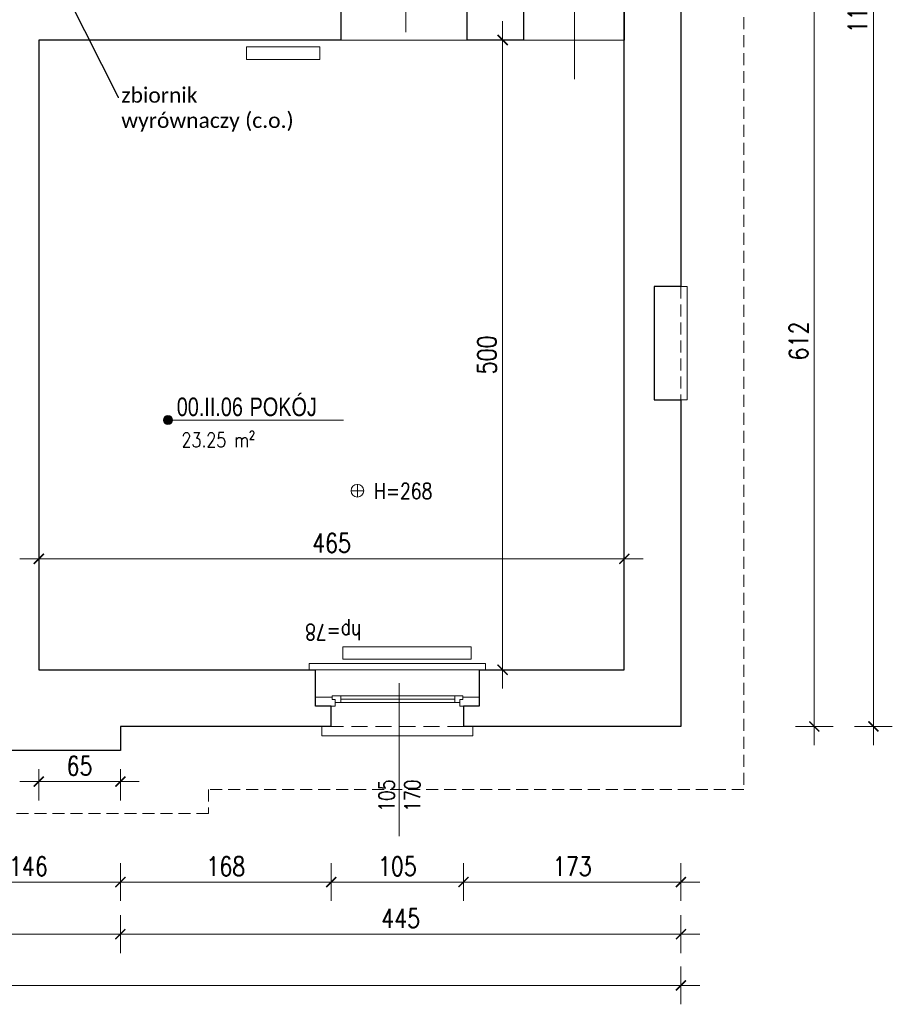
# Model space of a CAD drawing. Header units: millimetres. Extents: x 284606 to 569416, y -192995 to -95103.
# Tile 26 of 178: x 288365 to 289058, y -104286 to -103504. Entities that reach past the tile are written whole.
import ezdxf
from ezdxf import colors
from ezdxf.entities.mleader import LeaderData, LeaderLine
from ezdxf.enums import TextEntityAlignment as Align
from ezdxf.math import Vec2, Vec3

# ---------------------------------------------------------------- set-up
doc = ezdxf.new("R2010")
doc.units = ezdxf.units.MM
doc.linetypes.add('HIDDEN', pattern=[9.525, 6.35, -3.175])
doc.layers.get('0').update_dxf_attribs({"lineweight": 0})
for name, color, linetype, lineweight in [('!STR_Elewacje 0.15', 10, 'Continuous', 15), ('!STR_Konstrukcja 0.20', 200, 'Continuous', 20), ('!STR_Konstrukcja 0.30', 64, 'Continuous', 30), ('!STR_Opisy 0.09', 8, 'Continuous', 9), ('!STR_Przerywana 0.09', 8, 'HIDDEN', 9), ('!STR_Stolarka okienna', 72, 'Continuous', 15), ('!STR_Wymiarowanie', 254, 'Continuous', 9)]:
    doc.layers.add(name, color=color, linetype=linetype, lineweight=lineweight)
doc.layers.add('!STR_Obrysy pomieszczeń', color=215, linetype='Continuous', lineweight=9, plot=False)
doc.styles.add('AB_Arial', font='NirmalaS.ttf')
doc.styles.add('EKO 1-10', font='romans.shx', dxfattribs={"width": 0.8, "height": 15})
doc.styles.add('EKO 1-5', font='romans.shx', dxfattribs={"width": 0.8, "height": 10})
doc.styles.get("Standard").update_dxf_attribs({"font": 'calibri.ttf'})
doc.dimstyles.new('EKO wymiar 1-10', dxfattribs={"dimtxt": 15, "dimasz": 8, "dimexe": 15, "dimexo": 15, "dimgap": 5, "dimtad": 1, "dimdec": 0, "dimtxsty": 'EKO 1-10', "dimblk": 'ARCHTICK', "dimcen": 10, "dimdle": 15, "dimclrd": 256, "dimclre": 256, "dimclrt": 256, "dimazin": 2, "dimtfac": 1, "dimtdec": 0, "dimtmove": 2, "dimatfit": 3, "dimldrblk": 'ARCHTICK', "dimfxl": 15, "dimfxlon": 1, "dimlwd": -1, "dimlwe": -1, "dimarcsym": 0})

# ---------------------------------------------------------------- blocks, each defined once
blk = doc.blocks.new('_ArchTick')
at = {"color": 0, "linetype": 'ByBlock', "const_width": 0.15}
blk.add_lwpolyline([(-0.5, -0.5), (0.5, 0.5)], dxfattribs=at)
blk = doc.blocks.new('*D191')
at = {"layer": '!STR_Wymiarowanie', "ltscale": 1.5, "transparency": 16777216}
for p, q in [((288748.76, -103505.19), (288748.76, -104035.19)), ((288763.76, -103520.19), (288733.76, -103520.19)), ((288763.76, -104020.19), (288733.76, -104020.19))]:
    blk.add_line(p, q, dxfattribs=at)
at = {"layer": 'Defpoints', "color": 0, "ltscale": 1.5, "transparency": 16777216}
for p in [(288845.28, -103520.19), (288748.76, -104020.19), (288845.38, -104020.19)]:
    blk.add_point(p, dxfattribs=at)
at = {"layer": '!STR_Wymiarowanie', "ltscale": 1.5, "transparency": 16777216, "xscale": 8, "yscale": 8, "zscale": 8}
for p, rotation in [((288748.76, -103520.19), 90), ((288748.76, -104020.19), 270)]:
    blk.add_blockref('_ArchTick', p, dxfattribs=dict(at, rotation=rotation))
at = {"layer": '!STR_Wymiarowanie', "ltscale": 1.5, "transparency": 16777216, "insert": (288736.26, -103770.19), "char_height": 15, "attachment_point": 5, "rotation": 90, "style": 'EKO 1-10'}
blk.add_mtext('500', dxfattribs=at)
blk = doc.blocks.new('*U120')
at = {"layer": '!STR_Opisy 0.09', "linetype": 'Continuous'}
blk.add_line((0, 32.11), (0, -89.22), dxfattribs=at)
at = {"layer": '!STR_Opisy 0.09', "linetype": 'Continuous', "style": 'EKO 1-5', "width": 0.8}
blk.add_attdef('SZER', text='', height=12.5, rotation=270, dxfattribs=at).set_placement((0, 0), align=Align.BOTTOM_CENTER)
at = {"layer": '!STR_Opisy 0.09', "ltscale": 0.7, "style": 'EKO 1-5', "width": 0.8}
blk.add_attdef('WYS', text='', height=12.5, rotation=270, dxfattribs=at).set_placement((-10.53, 0), align=Align.MIDDLE_CENTER)
at = {"layer": '!STR_Opisy 0.09', "linetype": 'Continuous', "style": 'EKO 1-5', "width": 0.8}
blk.add_attdef('HP=', (50.53, -134.58), '', height=12.5, rotation=180, dxfattribs=at)
blk = doc.blocks.new('*U195')
at = {"layer": '!STR_Konstrukcja 0.20', "linetype": 'Continuous', "lineweight": 15}
for points in [[(8.12, 45.81), (0.62, 45.81), (0.62, 53.31), (120.62, 53.31), (120.62, 45.81), (113.12, 45.81)], [(-4.38, 0.81), (-9.38, 0.81), (-9.38, -4.19), (130.62, -4.19), (130.62, 0.81), (125.62, 0.81)]]:
    blk.add_lwpolyline(points, dxfattribs=at)
at = {"layer": '!STR_Konstrukcja 0.30', "ltscale": 2}
for points in [[(-4.38, 0.81), (-4.38, 29.68), (8.12, 29.68), (8.12, 45.81)], [(113.12, 45.81), (113.12, 29.68), (125.62, 29.68), (125.62, 0.81)]]:
    blk.add_lwpolyline(points, dxfattribs=at)
at = {"layer": '!STR_Przerywana 0.09', "ltscale": 2}
for points in [[(8.12, 45.81), (113.12, 45.81)], [(-4.38, 0.81), (125.62, 0.81)]]:
    blk.add_lwpolyline(points, dxfattribs=at)
at = {"layer": '!STR_Stolarka okienna', "ltscale": 0.3}
for points in [[(-4.38, 22.64), (-4.38, 29.68), (11.02, 29.68), (11.02, 24.55), (8.52, 24.55), (8.52, 22.64), (-4.38, 22.64)], [(112.55, 21.56), (112.55, 24.55), (110.05, 24.55), (110.05, 26.7), (11.02, 26.7), (11.02, 24.55), (8.52, 24.55), (8.52, 21.56), (112.55, 21.56)], [(15.12, 26.7), (15.12, 21.56)], [(105.62, 24.13), (15.12, 24.13)], [(105.62, 21.56), (105.62, 26.7)], [(125.62, 22.64), (125.62, 29.68), (110.05, 29.68), (110.05, 24.55), (112.55, 24.55), (112.55, 22.64), (125.62, 22.64)]]:
    blk.add_lwpolyline(points, dxfattribs=at)
blk = doc.blocks.new('*U196')
at = {"layer": '!STR_Opisy 0.09', "linetype": 'Continuous'}
blk.add_line((0, -153.49), (0, -32.16), dxfattribs=at)
at = {"layer": '!STR_Opisy 0.09', "linetype": 'Continuous', "style": 'EKO 1-5', "width": 0.8}
blk.add_attdef('HP=', (30.1, 14.63), '', height=12.5, rotation=180, dxfattribs=at)
at = {"layer": '!STR_Opisy 0.09', "ltscale": 0.7, "style": 'EKO 1-5', "width": 0.8}
blk.add_attdef('WYS', text='', height=12.5, rotation=270, dxfattribs=at).set_placement((-10.53, -121.38), align=Align.MIDDLE_CENTER)
at = {"layer": '!STR_Opisy 0.09', "linetype": 'Continuous', "style": 'EKO 1-5', "width": 0.8}
blk.add_attdef('SZER', text='', height=12.5, rotation=270, dxfattribs=at).set_placement((0, -121.38), align=Align.BOTTOM_CENTER)
blk = doc.blocks.new('*D197')
at = {"layer": '!STR_Wymiarowanie', "ltscale": 1.5, "transparency": 16777216}
for p, q in [((288380.38, -103947.14), (288380.38, -103917.14)), ((288845.38, -103947.14), (288845.38, -103917.14)), ((288860.38, -103932.14), (288365.38, -103932.14))]:
    blk.add_line(p, q, dxfattribs=at)
at = {"layer": 'Defpoints', "color": 0, "ltscale": 1.5, "transparency": 16777216}
for p in [(288380.38, -103932.14), (288380.38, -104028.19), (288845.38, -104028.19)]:
    blk.add_point(p, dxfattribs=at)
at = {"layer": '!STR_Wymiarowanie', "ltscale": 1.5, "transparency": 16777216, "xscale": 8, "yscale": 8, "zscale": 8, "rotation": 180}
blk.add_blockref('_ArchTick', (288380.38, -103932.14), dxfattribs=at)
at = {"layer": '!STR_Wymiarowanie', "ltscale": 1.5, "transparency": 16777216, "xscale": 8, "yscale": 8, "zscale": 8}
blk.add_blockref('_ArchTick', (288845.38, -103932.14), dxfattribs=at)
at = {"layer": '!STR_Wymiarowanie', "ltscale": 1.5, "transparency": 16777216, "insert": (288612.88, -103919.64), "char_height": 15, "attachment_point": 5, "style": 'EKO 1-10'}
blk.add_mtext('465', dxfattribs=at)
blk = doc.blocks.new('wysokosc2')
at = {"ltscale": 2}
for points in [[(-5.06, 0.04), (5.03, 0.04)], [(0, 5.1), (0, -5.1)]]:
    blk.add_lwpolyline(points, dxfattribs=at)
blk.add_circle((0, 0), 5.03, dxfattribs=at)
at = {"ltscale": 2, "style": 'EKO 1-5', "width": 0.8}
blk.add_attdef('WYS', (13.29, -6.01), '', height=12.5, dxfattribs=at)
blk = doc.blocks.new('*D458')
at = {"layer": '!STR_Wymiarowanie', "ltscale": 1.5, "transparency": 16777216}
for p, q in [((288996.32, -103438.14), (288996.32, -104080.19)), ((288981.32, -103453.14), (289011.32, -103453.14)), ((288981.32, -104065.19), (289011.32, -104065.19))]:
    blk.add_line(p, q, dxfattribs=at)
at = {"layer": 'Defpoints', "color": 0, "ltscale": 1.5, "transparency": 16777216}
for p in [(288882.27, -103453.14), (288890.38, -104065.19), (288996.32, -104065.19)]:
    blk.add_point(p, dxfattribs=at)
at = {"layer": '!STR_Wymiarowanie', "ltscale": 1.5, "transparency": 16777216, "xscale": 8, "yscale": 8, "zscale": 8}
for p, rotation in [((288996.32, -103453.14), 90), ((288996.32, -104065.19), 270)]:
    blk.add_blockref('_ArchTick', p, dxfattribs=dict(at, rotation=rotation))
at = {"layer": '!STR_Wymiarowanie', "ltscale": 1.5, "transparency": 16777216, "insert": (288983.82, -103759.16), "char_height": 15, "attachment_point": 5, "rotation": 90, "style": 'EKO 1-10'}
blk.add_mtext('612', dxfattribs=at)
blk = doc.blocks.new('*D459')
at = {"layer": '!STR_Wymiarowanie', "ltscale": 1.5, "transparency": 16777216}
for p, q in [((289043.25, -102908.28), (289043.25, -104080.19)), ((289028.25, -102923.28), (289058.25, -102923.28)), ((289028.25, -104065.19), (289058.25, -104065.19))]:
    blk.add_line(p, q, dxfattribs=at)
at = {"layer": 'Defpoints', "color": 0, "ltscale": 1.5, "transparency": 16777216}
for p in [(288890.59, -102923.28), (288890.59, -104065.19), (289043.25, -104065.19)]:
    blk.add_point(p, dxfattribs=at)
at = {"layer": '!STR_Wymiarowanie', "ltscale": 1.5, "transparency": 16777216, "xscale": 8, "yscale": 8, "zscale": 8}
for p, rotation in [((289043.25, -102923.28), 90), ((289043.25, -104065.19), 270)]:
    blk.add_blockref('_ArchTick', p, dxfattribs=dict(at, rotation=rotation))
at = {"layer": '!STR_Wymiarowanie', "ltscale": 1.5, "transparency": 16777216, "insert": (289030.75, -103494.23), "char_height": 15, "attachment_point": 5, "rotation": 90, "style": 'EKO 1-10'}
blk.add_mtext('1142', dxfattribs=at)
blk = doc.blocks.new('*D483')
at = {"layer": '!STR_Wymiarowanie', "ltscale": 1.5, "transparency": 16777216}
for p, q in [((288299.05, -104173.77), (288299.05, -104203.77)), ((288445.18, -104173.77), (288445.18, -104203.77)), ((288284.05, -104188.77), (288460.18, -104188.77))]:
    blk.add_line(p, q, dxfattribs=at)
at = {"layer": 'Defpoints', "color": 0, "ltscale": 1.5, "transparency": 16777216}
for p in [(288299.05, -104076.13), (288445.18, -104084.19), (288445.18, -104188.77)]:
    blk.add_point(p, dxfattribs=at)
at = {"layer": '!STR_Wymiarowanie', "ltscale": 1.5, "transparency": 16777216, "xscale": 8, "yscale": 8, "zscale": 8, "rotation": 180}
blk.add_blockref('_ArchTick', (288299.05, -104188.77), dxfattribs=at)
at = {"layer": '!STR_Wymiarowanie', "ltscale": 1.5, "transparency": 16777216, "xscale": 8, "yscale": 8, "zscale": 8}
blk.add_blockref('_ArchTick', (288445.18, -104188.77), dxfattribs=at)
at = {"layer": '!STR_Wymiarowanie', "ltscale": 1.5, "transparency": 16777216, "insert": (288372.12, -104176.27), "char_height": 15, "attachment_point": 5, "style": 'EKO 1-10'}
blk.add_mtext('146', dxfattribs=at)
blk = doc.blocks.new('*D484')
at = {"layer": '!STR_Wymiarowanie', "ltscale": 1.5, "transparency": 16777216}
for p, q in [((288445.18, -104173.77), (288445.18, -104203.77)), ((288612.69, -104173.77), (288612.69, -104203.77)), ((288430.18, -104188.77), (288627.69, -104188.77))]:
    blk.add_line(p, q, dxfattribs=at)
at = {"layer": 'Defpoints', "color": 0, "ltscale": 1.5, "transparency": 16777216}
for p in [(288612.69, -104057.13), (288445.18, -104084.19), (288612.69, -104188.77)]:
    blk.add_point(p, dxfattribs=at)
at = {"layer": '!STR_Wymiarowanie', "ltscale": 1.5, "transparency": 16777216, "xscale": 8, "yscale": 8, "zscale": 8, "rotation": 180}
blk.add_blockref('_ArchTick', (288445.18, -104188.77), dxfattribs=at)
at = {"layer": '!STR_Wymiarowanie', "ltscale": 1.5, "transparency": 16777216, "xscale": 8, "yscale": 8, "zscale": 8}
blk.add_blockref('_ArchTick', (288612.69, -104188.77), dxfattribs=at)
at = {"layer": '!STR_Wymiarowanie', "ltscale": 1.5, "transparency": 16777216, "insert": (288528.94, -104176.27), "char_height": 15, "attachment_point": 5, "style": 'EKO 1-10'}
blk.add_mtext('168', dxfattribs=at)
blk = doc.blocks.new('*D485')
at = {"layer": '!STR_Wymiarowanie', "ltscale": 1.5, "transparency": 16777216}
for p, q in [((288612.69, -104173.77), (288612.69, -104203.77)), ((288717.69, -104173.77), (288717.69, -104203.77)), ((288597.69, -104188.77), (288732.69, -104188.77))]:
    blk.add_line(p, q, dxfattribs=at)
at = {"layer": 'Defpoints', "color": 0, "ltscale": 1.5, "transparency": 16777216}
for p in [(288612.69, -104057.13), (288717.69, -104057.13), (288717.69, -104188.77)]:
    blk.add_point(p, dxfattribs=at)
at = {"layer": '!STR_Wymiarowanie', "ltscale": 1.5, "transparency": 16777216, "xscale": 8, "yscale": 8, "zscale": 8, "rotation": 180}
blk.add_blockref('_ArchTick', (288612.69, -104188.77), dxfattribs=at)
at = {"layer": '!STR_Wymiarowanie', "ltscale": 1.5, "transparency": 16777216, "xscale": 8, "yscale": 8, "zscale": 8}
blk.add_blockref('_ArchTick', (288717.69, -104188.77), dxfattribs=at)
at = {"layer": '!STR_Wymiarowanie', "ltscale": 1.5, "transparency": 16777216, "insert": (288665.19, -104176.27), "char_height": 15, "attachment_point": 5, "style": 'EKO 1-10'}
blk.add_mtext('105', dxfattribs=at)
blk = doc.blocks.new('*D486')
at = {"layer": '!STR_Wymiarowanie', "ltscale": 1.5, "transparency": 16777216}
for p, q in [((288717.69, -104173.77), (288717.69, -104203.77)), ((288890.38, -104173.77), (288890.38, -104203.77)), ((288702.69, -104188.77), (288905.38, -104188.77))]:
    blk.add_line(p, q, dxfattribs=at)
at = {"layer": 'Defpoints', "color": 0, "ltscale": 1.5, "transparency": 16777216}
for p in [(288717.69, -104057.13), (288890.38, -104065.19), (288890.38, -104188.77)]:
    blk.add_point(p, dxfattribs=at)
at = {"layer": '!STR_Wymiarowanie', "ltscale": 1.5, "transparency": 16777216, "xscale": 8, "yscale": 8, "zscale": 8, "rotation": 180}
blk.add_blockref('_ArchTick', (288717.69, -104188.77), dxfattribs=at)
at = {"layer": '!STR_Wymiarowanie', "ltscale": 1.5, "transparency": 16777216, "xscale": 8, "yscale": 8, "zscale": 8}
blk.add_blockref('_ArchTick', (288890.38, -104188.77), dxfattribs=at)
at = {"layer": '!STR_Wymiarowanie', "ltscale": 1.5, "transparency": 16777216, "insert": (288804.04, -104176.27), "char_height": 15, "attachment_point": 5, "style": 'EKO 1-10'}
blk.add_mtext('173', dxfattribs=at)
blk = doc.blocks.new('*D489')
at = {"layer": '!STR_Wymiarowanie', "ltscale": 1.5, "transparency": 16777216}
for p, q in [((287888.05, -104215.12), (287888.05, -104245.12)), ((288445.18, -104215.12), (288445.18, -104245.12)), ((287873.05, -104230.12), (288460.18, -104230.12))]:
    blk.add_line(p, q, dxfattribs=at)
at = {"layer": 'Defpoints', "color": 0, "ltscale": 1.5, "transparency": 16777216}
for p in [(287888.05, -104084.19), (288445.18, -104084.19), (288445.18, -104230.12)]:
    blk.add_point(p, dxfattribs=at)
at = {"layer": '!STR_Wymiarowanie', "ltscale": 1.5, "transparency": 16777216, "xscale": 8, "yscale": 8, "zscale": 8, "rotation": 180}
blk.add_blockref('_ArchTick', (287888.05, -104230.12), dxfattribs=at)
at = {"layer": '!STR_Wymiarowanie', "ltscale": 1.5, "transparency": 16777216, "xscale": 8, "yscale": 8, "zscale": 8}
blk.add_blockref('_ArchTick', (288445.18, -104230.12), dxfattribs=at)
at = {"layer": '!STR_Wymiarowanie', "ltscale": 1.5, "transparency": 16777216, "insert": (288166.62, -104217.62), "char_height": 15, "attachment_point": 5, "style": 'EKO 1-10'}
blk.add_mtext('557', dxfattribs=at)
blk = doc.blocks.new('*D490')
at = {"layer": '!STR_Wymiarowanie', "ltscale": 1.5, "transparency": 16777216}
for p, q in [((288445.18, -104215.12), (288445.18, -104245.12)), ((288890.38, -104215.12), (288890.38, -104245.12)), ((288430.18, -104230.12), (288905.38, -104230.12))]:
    blk.add_line(p, q, dxfattribs=at)
at = {"layer": 'Defpoints', "color": 0, "ltscale": 1.5, "transparency": 16777216}
for p in [(288890.38, -104065.19), (288445.18, -104084.19), (288890.38, -104230.12)]:
    blk.add_point(p, dxfattribs=at)
at = {"layer": '!STR_Wymiarowanie', "ltscale": 1.5, "transparency": 16777216, "xscale": 8, "yscale": 8, "zscale": 8, "rotation": 180}
blk.add_blockref('_ArchTick', (288445.18, -104230.12), dxfattribs=at)
at = {"layer": '!STR_Wymiarowanie', "ltscale": 1.5, "transparency": 16777216, "xscale": 8, "yscale": 8, "zscale": 8}
blk.add_blockref('_ArchTick', (288890.38, -104230.12), dxfattribs=at)
at = {"layer": '!STR_Wymiarowanie', "ltscale": 1.5, "transparency": 16777216, "insert": (288667.78, -104217.62), "char_height": 15, "attachment_point": 5, "style": 'EKO 1-10'}
blk.add_mtext('445', dxfattribs=at)
blk = doc.blocks.new('*D491')
at = {"layer": '!STR_Wymiarowanie', "ltscale": 1.5, "transparency": 16777216}
for p, q in [((286998.04, -104255.81), (286998.04, -104285.81)), ((288890.38, -104255.81), (288890.38, -104285.81)), ((288905.38, -104270.81), (286983.04, -104270.81))]:
    blk.add_line(p, q, dxfattribs=at)
at = {"layer": 'Defpoints', "color": 0, "ltscale": 1.5, "transparency": 16777216}
for p in [(286998.04, -104065.19), (288890.38, -104065.19), (286998.04, -104270.81)]:
    blk.add_point(p, dxfattribs=at)
at = {"layer": '!STR_Wymiarowanie', "ltscale": 1.5, "transparency": 16777216, "xscale": 8, "yscale": 8, "zscale": 8, "rotation": 180}
blk.add_blockref('_ArchTick', (286998.04, -104270.81), dxfattribs=at)
at = {"layer": '!STR_Wymiarowanie', "ltscale": 1.5, "transparency": 16777216, "xscale": 8, "yscale": 8, "zscale": 8}
blk.add_blockref('_ArchTick', (288890.38, -104270.81), dxfattribs=at)
at = {"layer": '!STR_Wymiarowanie', "ltscale": 1.5, "transparency": 16777216, "insert": (287944.21, -104258.31), "char_height": 15, "attachment_point": 5, "style": 'EKO 1-10'}
blk.add_mtext('1892', dxfattribs=at)
blk = doc.blocks.new('*U506')
at = {"ltscale": 0.3}
blk.add_hatch(color=256, dxfattribs=at).paths.add_polyline_path([(-0.91, 50, 1), (6.82, 50, 1)])
at = {"ltscale": 1.5}
blk.add_line((17.59, 50), (154.57, 50), dxfattribs=at)
at = {"ltscale": 0.3}
blk.add_lwpolyline([(17.59, 50), (2.95, 50)], dxfattribs=at)
blk.add_circle((2.95, 50), 3.86, dxfattribs=at)
at = {"ltscale": 1.5, "width": 0.8}
for tag, p, height, style in [('NR_POM.', (10.51, 53.45), 16, 'AB_Arial'), ('NAZWA_POMIESZCZENIA', (66.91, 53.45), 16, 'AB_Arial'), ('POSADZKA', (9.08, 4), 12.5, 'EKO 1-5')]:
    blk.add_attdef(tag, p, '', height=height, rotation=0, dxfattribs=dict(at, style=style))
at = {"ltscale": 1.5, "style": 'EKO 1-5', "width": 0.8}
blk.add_attdef('POWIERZCHNIA', text='', height=12.5, rotation=0, dxfattribs=at).set_placement((78.06, 22.91), align=Align.BOTTOM_RIGHT)
blk = doc.blocks.new('*D524')
at = {"layer": '!STR_Obrysy pomieszczeń', "ltscale": 0.3, "transparency": 16777216}
for p, q in [((288380.38, -104099.19), (288380.38, -104123.99)), ((288445.18, -104099.19), (288445.18, -104123.99)), ((288460.18, -104108.99), (288365.38, -104108.99))]:
    blk.add_line(p, q, dxfattribs=at)
at = {"layer": 'Defpoints', "color": 0, "ltscale": 0.3, "transparency": 16777216}
for p in [(288380.38, -104084.19), (288445.18, -104084.19), (288380.38, -104108.99)]:
    blk.add_point(p, dxfattribs=at)
at = {"layer": '!STR_Obrysy pomieszczeń', "ltscale": 0.3, "transparency": 16777216, "xscale": 8, "yscale": 8, "zscale": 8, "rotation": 180}
blk.add_blockref('_ArchTick', (288380.38, -104108.99), dxfattribs=at)
at = {"layer": '!STR_Obrysy pomieszczeń', "ltscale": 0.3, "transparency": 16777216, "xscale": 8, "yscale": 8, "zscale": 8}
blk.add_blockref('_ArchTick', (288445.18, -104108.99), dxfattribs=at)
at = {"layer": '!STR_Obrysy pomieszczeń', "ltscale": 0.3, "transparency": 16777216, "insert": (288412.78, -104096.49), "char_height": 15, "attachment_point": 5, "style": 'EKO 1-10'}
blk.add_mtext('65', dxfattribs=at)

msp = doc.modelspace()

# ---------------------------------------------------------------- linework, layer by layer
at = {"layer": '!STR_Elewacje 0.15', "ltscale": 1.5}
for points in [[(288545.4, -103525.71), (288603.53, -103525.71), (288603.53, -103535.71), (288545.4, -103535.71)], [(288723.85, -104011.86), (288621.91, -104011.86), (288621.91, -104001.86), (288723.85, -104001.86)]]:
    msp.add_lwpolyline(points, close=True, dxfattribs=at)
at = {"layer": '!STR_Konstrukcja 0.20', "ltscale": 1.5}
msp.add_lwpolyline([(288890.38, -103805.84), (288895.38, -103805.84), (288895.38, -103715.84), (288890.38, -103715.84)], dxfattribs=at)
at = {"layer": '!STR_Konstrukcja 0.30', "ltscale": 1.5}
for p, q in [((288620.38, -103476.19), (288620.38, -103520.19)), ((288720.38, -103476.19), (288720.38, -103520.19)), ((288765.38, -103476.19), (288765.38, -103520.19))]:
    msp.add_line(p, q, dxfattribs=at)
for points in [[(288890.38, -103453.14), (288890.38, -103715.84)], [(288845.28, -103465.64), (288845.28, -103520.19), (288845.29, -103476.19)], [(288620.38, -103520.19), (288380.38, -103520.19), (288380.38, -104020.19), (288600.19, -104020.19)], [(288765.38, -103520.19), (288720.38, -103520.19)], [(288730.19, -104020.19), (288845.38, -104020.19), (288845.38, -103520.19), (288845.28, -103520.19)], [(288890.38, -103715.84), (288869.2, -103715.84), (288869.2, -103805.84), (288890.38, -103805.84)], [(288890.38, -103805.84), (288890.38, -104065.19), (288717.69, -104065.19)], [(288612.69, -104065.19), (288445.18, -104065.19), (288445.18, -104084.19), (288299.05, -104084.19)]]:
    msp.add_lwpolyline(points, dxfattribs=at)
at = {"layer": '!STR_Obrysy pomieszczeń', "ltscale": 0.3}
msp.add_lwpolyline([(288380.38, -103520.19), (288845.38, -103520.19), (288845.38, -104020.19), (288380.38, -104020.19)], close=True, dxfattribs=at)
at = {"layer": '!STR_Przerywana 0.09', "ltscale": 1.5}
for p, q in [((288620.38, -103520.19), (288720.38, -103520.19)), ((288890.38, -103715.84), (288890.38, -103805.84))]:
    msp.add_line(p, q, dxfattribs=at)
msp.add_lwpolyline([(286935.04, -102957.19), (287459.6, -102957.19), (287459.6, -102860.19), (288462.04, -102860.19), (288462.04, -102873.2), (288940.38, -102873.29), (288940.38, -104115.19), (288515.18, -104115.19), (288515.18, -104134.19), (287838.05, -104134.19), (287838.05, -104121.19), (287372.79, -104121.19), (287372.79, -104115.19), (286948.04, -104115.19), (286948.04, -103568.85), (286935.04, -103568.85)], close=True, dxfattribs=at)
at = {"layer": '!STR_Wymiarowanie', "ltscale": 1.5}
msp.add_line((288765.38, -103520.19), (288845.28, -103520.19), dxfattribs=at)

# ---------------------------------------------------------------- block references
at = {"layer": '!STR_Konstrukcja 0.30', "ltscale": 1.5}
ref = msp.add_blockref('*U120', (288805.82, -103461.97), dxfattribs=dict(at, xscale=-1))
ref.add_attrib('SZER', 'otwór 80', dxfattribs={"layer": '!STR_Opisy 0.09', "linetype": 'Continuous', "height": 12.5, "rotation": 90, "style": 'EKO 1-5', "width": 0.8}).set_placement((288805.82, -103461.97), align=Align.BOTTOM_CENTER)
ref.add_attrib('WYS', '140', dxfattribs={"layer": '!STR_Opisy 0.09', "ltscale": 0.7, "height": 12.5, "rotation": 90, "style": 'EKO 1-5', "width": 0.8}).set_placement((288816.35, -103461.97), align=Align.MIDDLE_CENTER)
ref = msp.add_blockref('*U196', (288666.6, -103998.75), dxfattribs=dict(at, xscale=-1))
ref.add_attrib('SZER', '105', dxfattribs={"layer": '!STR_Opisy 0.09', "linetype": 'Continuous', "height": 12.5, "rotation": 90, "style": 'EKO 1-5', "width": 0.8}).set_placement((288666.6, -104120.13), align=Align.BOTTOM_CENTER)
ref.add_attrib('WYS', '170', dxfattribs={"layer": '!STR_Opisy 0.09', "ltscale": 0.7, "height": 12.5, "rotation": 90, "style": 'EKO 1-5', "width": 0.8}).set_placement((288677.13, -104120.13), align=Align.MIDDLE_CENTER)
ref.add_attrib('HP=', 'hp=78', (288636.5, -103984.12), dxfattribs={"layer": '!STR_Opisy 0.09', "linetype": 'Continuous', "height": 12.5, "rotation": 180, "style": 'EKO 1-5', "width": 0.8})
at = {"layer": '!STR_Konstrukcja 0.30', "ltscale": 1.5, "rotation": 180}
msp.add_blockref('*U195', (288725.81, -104019.38), dxfattribs=at)
at = {"layer": '!STR_Opisy 0.09', "ltscale": 1.5}
ref = msp.add_blockref('*U120', (288671.79, -103424.85), dxfattribs=dict(at, xscale=-1))
ref.add_attrib('SZER', '95', dxfattribs={"linetype": 'Continuous', "height": 12.5, "rotation": 90, "style": 'EKO 1-5', "width": 0.8}).set_placement((288671.79, -103424.85), align=Align.BOTTOM_CENTER)
ref.add_attrib('WYS', '200', dxfattribs={"ltscale": 0.7, "height": 12.5, "rotation": 90, "style": 'EKO 1-5', "width": 0.8}).set_placement((288682.32, -103424.85), align=Align.MIDDLE_CENTER)
at = {"layer": '!STR_Opisy 0.09'}
ref = msp.add_blockref('*U506', (288480.28, -103867.96), dxfattribs=dict(at, xscale=0.9199999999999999, yscale=0.9199999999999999, zscale=0.9199999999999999))
ref.add_attrib('NAZWA_POM', 'POKÓJ', (288547.82, -103818.79), dxfattribs={"layer": '0', "ltscale": 1.5, "height": 14.72, "rotation": 0, "style": 'AB_Arial', "width": 0.8})
ref.add_attrib('NUMER_POM', '00.II.06', (288489.95, -103818.79), dxfattribs={"layer": '0', "ltscale": 1.5, "height": 14.72, "rotation": 0, "style": 'AB_Arial', "width": 0.8})
ref.add_attrib('R-SURF', '23.25 m²', dxfattribs={"layer": '0', "ltscale": 1.5, "height": 11.5, "rotation": 0, "style": 'EKO 1-5', "width": 0.8}).set_placement((288552.09, -103846.89), align=Align.BOTTOM_RIGHT)
ref = msp.add_blockref('wysokosc2', (288633.39, -103878.07), dxfattribs=dict(at, xscale=-1, rotation=180))
ref.add_attrib('WYS', 'H=268', (288646.68, -103884.57), dxfattribs={"layer": '0', "ltscale": 2, "height": 12.5, "style": 'EKO 1-5', "width": 0.8})

# ---------------------------------------------------------------- dimensions: what is measured, and where the dimension line sits
at = {"layer": '!STR_Obrysy pomieszczeń', "ltscale": 0.3}
dim = msp.add_linear_dim(base=(288380.38, -104108.99), p1=(288445.18, -104084.19), p2=(288380.38, -104084.19), dimstyle='EKO wymiar 1-10', dxfattribs=at)
dim.commit()
dim.dimension.update_dxf_attribs({"geometry": '*D524', "text_midpoint": (288412.78, -104096.49)})
at = {"layer": '!STR_Wymiarowanie', "ltscale": 1.5}
for base, p1, p2, picture, middle in [((289043.25, -104065.19), (288890.59, -102923.28), (288890.59, -104065.19), '*D459', (289030.75, -103494.23)), ((288996.32, -104065.19), (288882.27, -103453.14), (288890.38, -104065.19), '*D458', (288983.82, -103759.16)), ((288748.76, -104020.19), (288845.28, -103520.19), (288845.38, -104020.19), '*D191', (288736.26, -103770.19))]:
    dim = msp.add_linear_dim(base=base, p1=p1, p2=p2, angle=90, dimstyle='EKO wymiar 1-10', dxfattribs=at)
    dim.commit()
    dim.dimension.update_dxf_attribs({"geometry": picture, "text_midpoint": middle})
for base, p1, p2, picture, middle in [((288380.38, -103932.14), (288845.38, -104028.19), (288380.38, -104028.19), '*D197', (288612.88, -103919.64)), ((288612.69, -104188.77), (288445.18, -104084.19), (288612.69, -104057.13), '*D484', (288528.94, -104176.27)), ((288717.69, -104188.77), (288612.69, -104057.13), (288717.69, -104057.13), '*D485', (288665.19, -104176.27)), ((288890.38, -104188.77), (288717.69, -104057.13), (288890.38, -104065.19), '*D486', (288804.04, -104176.27)), ((286998.04, -104270.81), (288890.38, -104065.19), (286998.04, -104065.19), '*D491', (287944.21, -104258.31)), ((288890.38, -104230.12), (288445.18, -104084.19), (288890.38, -104065.19), '*D490', (288667.78, -104217.62)), ((288445.18, -104188.77), (288299.05, -104076.13), (288445.18, -104084.19), '*D483', (288372.12, -104176.27)), ((288445.18, -104230.12), (287888.05, -104084.19), (288445.18, -104084.19), '*D489', (288166.62, -104217.62))]:
    dim = msp.add_linear_dim(base=base, p1=p1, p2=p2, dimstyle='EKO wymiar 1-10', dxfattribs=at)
    dim.commit()
    dim.dimension.update_dxf_attribs({"geometry": picture, "text_midpoint": middle})

# ---------------------------------------------------------------- leaders
ml = msp.add_multileader_mtext('Standard', dxfattribs=at)
ml.set_content('zbiornik \\Pwyrównaczy (c.o.)', color=256)
ml.set_leader_properties()
ml.build(insert=Vec2(0, 0))
ml.multileader.update_dxf_attribs({"text_right_attachment_type": 6, "dogleg_length": 0.36})
ctx = ml.context
ctx.base_point, ctx.char_height, ctx.plane_origin = Vec3(288443.88, -103565.64), 12, Vec3(298987.03, -88189.59)
ctx.right_attachment = 6
notes = []
notes.append((ctx, [(0, (1, 1, 0), (288443.52, -103565.64), (1, 0), 0.36, [(0, [(288390.89, -103461.14)], 0, [])])]))
ctx.mtext.insert, ctx.mtext.flow_direction = Vec3(288445.88, -103557.96), 5
for ctx, leaders in notes:
    for number, flags, end, landing, length, lines in leaders:
        leader = LeaderData()
        leader.index, (leader.has_last_leader_line, leader.has_dogleg_vector, leader.attachment_direction) = number, flags
        leader.last_leader_point, leader.dogleg_vector, leader.dogleg_length = Vec3(end), Vec3(landing), length
        for number, points, colour, breaks in lines:
            line = LeaderLine()
            line.index, line.vertices, line.color, line.breaks = number, Vec3.list(points), colors.encode_raw_color(colour), breaks
            leader.lines.append(line)
        ctx.leaders.append(leader)

doc.saveas('drawing.dxf')
